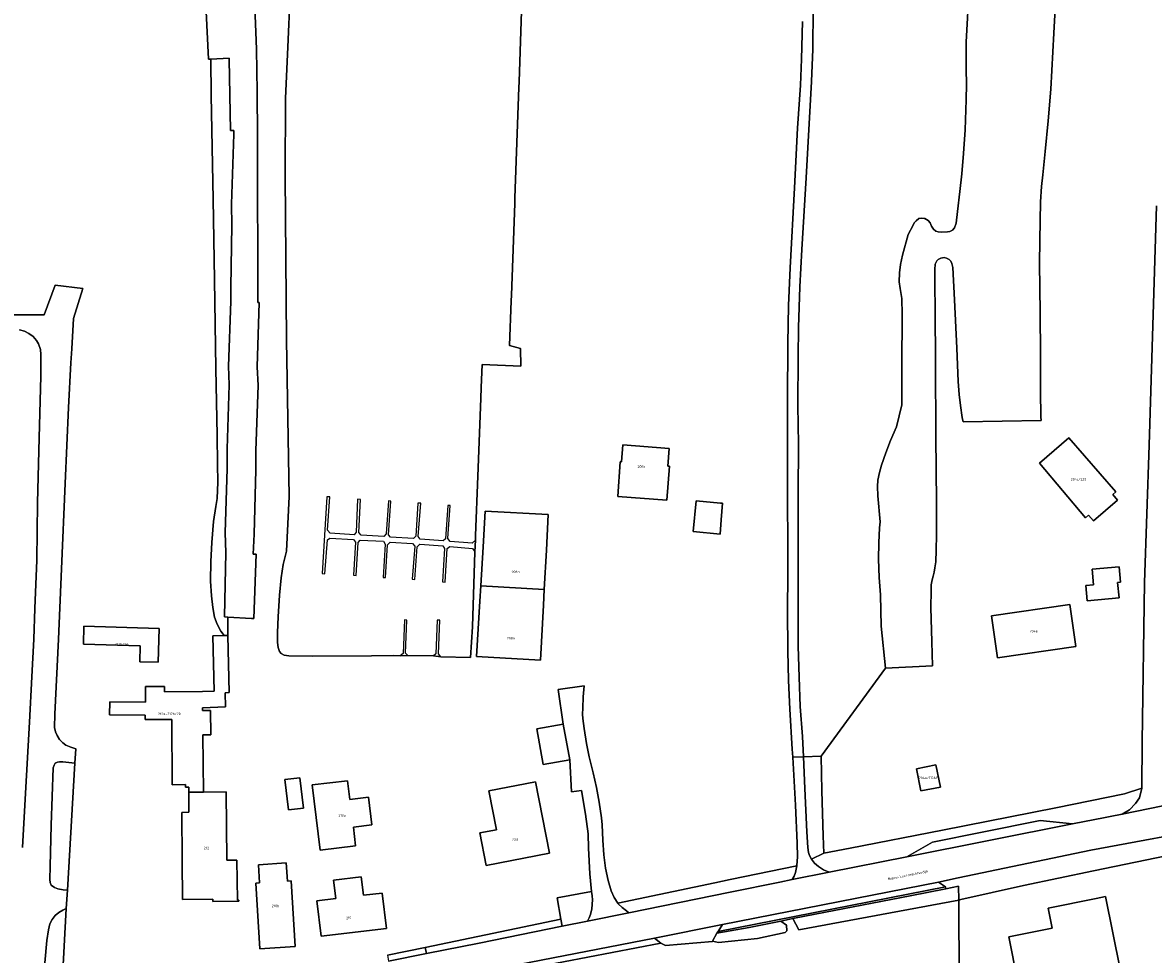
# Model space of a CAD drawing. Extents: x 130820 to 136569, y 465030 to 468172.
# Tile 24 of 41: x 135061 to 135283, y 466689 to 466872. Entities that reach past the tile are written whole.
import ezdxf
from ezdxf.enums import TextEntityAlignment as Align

# ---------------------------------------------------------------- set-up
doc = ezdxf.new("R2010")
doc.units = 0
for name, color, linetype in [('B-XX-GR-GRAS-GV', 8, 'Continuous'), ('B-XX-GR-GROENVOORZIENING-GV', 8, 'Continuous'), ('B-XX-KW-KUNSTWERK_STEIGER-GV', 8, 'Continuous'), ('B-XX-OG-BEBOUWING-GV', 8, 'Continuous'), ('B-XX-OG-TERREIN_ERF-GV', 8, 'Continuous'), ('B-XX-OG-WATER-GV', 8, 'Continuous'), ('B-XX-VH-VERHARDING_GESLOTEN-GV', 8, 'Continuous'), ('B-XX-VH-VERHARDING_OPEN-GV', 8, 'Continuous')]:
    doc.layers.add(name, color=color, linetype=linetype)
doc.layers.add('N-WE-OG-BEBOUWING_HUISNUMMER-T25', color=7, linetype='Continuous', lineweight=25)
doc.layers.add('N-WE-OG-BEBOUWING_STRAATNAAM-T25', color=7, linetype='Continuous', lineweight=25)
doc.styles.add('NLCS-ISO-M200-T25', font='NLCS-ISO.ttf', dxfattribs={"height": 0.5})

msp = doc.modelspace()

# ---------------------------------------------------------------- linework, layer by layer
at = {"layer": 'B-XX-GR-GRAS-GV'}
msp.add_lwpolyline([(135216.292, 466874.909), (135216.226, 466866.956), (135215.957, 466860.603), (135214.928, 466841.719), (135214.093, 466827.612), (135213.701, 466820.284), (135213.434, 466812.355), (135213.315, 466806.603), (135213.301, 466797.049), (135213.384, 466789.447), (135213.345, 466779.693), (135213.356, 466769.214), (135213.318, 466758.76), (135213.353, 466749.806), (135213.535, 466743.704), (135213.767, 466737.952), (135214.173, 466732.025), (135214.363, 466728.062), (135217.846, 466728.215), (135230.489, 466745.461), (135229.626, 466753.743), (135229.504, 466759.856), (135229.25, 466763.232), (135229.121, 466766.884), (135229.192, 466770.085), (135229.314, 466772.986), (135229.456, 466774.193), (135228.987, 466779.275), (135228.893, 466781.117), (135228.955, 466782.365), (135229.33, 466783.895), (135229.704, 466785.331), (135230.516, 466787.703), (135231.484, 466790.168), (135232.607, 466792.821), (135233.7, 466797.129), (135233.7, 466804.744), (135233.762, 466814.888), (135233.668, 466818.009), (135233.356, 466820.007), (135233.169, 466821.286), (135233.2, 466823.034), (135233.387, 466824.688), (135233.824, 466826.53), (135234.917, 466830.587), (135235.879, 466832.418), (135236.103, 466832.868), (135236.479, 466833.295), (135237.028, 466833.72), (135237.579, 466833.796), (135238.079, 466833.747), (135238.169, 466833.694), (135238.504, 466833.497), (135238.83, 466833.323), (135239.231, 466832.847), (135239.532, 466832.223), (135239.907, 466831.598), (135240.384, 466831.224), (135240.809, 466831.074), (135241.509, 466831.025), (135242.61, 466831.077), (135243.111, 466831.177), (135243.611, 466831.453), (135244.01, 466831.879), (135244.335, 466832.804), (135244.633, 466835.105), (135245.053, 466839.008), (135245.424, 466842.484), (135245.771, 466846.462), (135246.091, 466851.138), (135246.309, 466856.992), (135246.381, 466860.118), (135246.303, 466863.019), (135246.275, 466865.67), (135246.322, 466868.396), (135246.468, 466871.848), (135246.714, 466875.674)], dxfattribs=at)
msp.add_lwpolyline([(135209.91, 466695.843), (135212.31, 466696.328), (135216.689, 466697.215), (135235.324, 466700.816), (135242.3, 466702.183), (135242.239, 466702.534), (135197.62, 466693.796), (135197.572, 466693.725), (135197.402, 466693.426), (135200, 466693.905), (135203.757, 466694.597)], close=True, dxfattribs=at)
at = {"layer": 'B-XX-GR-GROENVOORZIENING-GV'}
for points in [[(135219.407, 466705.447), (135234.63, 466708.462), (135239.69, 466711.326), (135249.42, 466713.264), (135260.802, 466715.555), (135267.161, 466714.905), (135273.56, 466716.172), (135274.544, 466716.37), (135276.884, 466716.84), (135278.328, 466717.661), (135279.543, 466718.887), (135280.336, 466720.027), (135280.742, 466721.913), (135277.383, 466720.804), (135263.901, 466718.086), (135241.689, 466713.654), (135223.555, 466710.154), (135218.352, 466709.146), (135215.926, 466707.993), (135216.553, 466707.219), (135217.304, 466706.569), (135218.28, 466705.87)], [(135177.985, 466699.321), (135178.058, 466699.214), (135178.784, 466698.49), (135179.635, 466697.816), (135180.146, 466697.481), (135200, 466701.503), (135209.777, 466703.483), (135212.162, 466703.969), (135212.553, 466704.638), (135212.827, 466705.388), (135213.086, 466706.645), (135200, 466703.963), (135196.967, 466703.341)], [(135140.189, 466690.661), (135140.408, 466689.458), (135150.745, 466691.526), (135167.03, 466694.824), (135166.797, 466696.188)]]:
    msp.add_lwpolyline(points, close=True, dxfattribs=at)
at = {"layer": 'B-XX-KW-KUNSTWERK_STEIGER-GV'}
for points in [[(135149.937, 466768.304), (135150.005, 466770.614), (135149.404, 466769.988), (135145.041, 466770.307), (135144.594, 466770.914), (135145.064, 466777.39), (135144.58, 466777.418), (135144.138, 466770.88), (135143.721, 466770.439), (135139.184, 466770.797), (135138.808, 466771.282), (135139.281, 466777.88), (135138.692, 466777.88), (135138.3, 466771.367), (135137.846, 466770.91), (135133.376, 466771.199), (135132.955, 466771.628), (135133.418, 466778.24), (135132.948, 466778.297), (135132.53, 466771.839), (135132.061, 466771.304), (135127.572, 466771.574), (135127.131, 466772.112), (135127.472, 466778.586), (135126.908, 466778.658), (135126.597, 466772.135), (135126.226, 466771.668), (135121.492, 466771.967), (135121.022, 466772.532), (135121.464, 466779.081), (135120.895, 466779.107), (135119.959, 466764.024), (135120.458, 466763.992), (135120.972, 466770.629), (135121.481, 466771.01), (135126.097, 466770.699), (135126.479, 466770.228), (135126.108, 466763.699), (135126.636, 466763.631), (135126.985, 466770.104), (135127.393, 466770.575), (135131.957, 466770.399), (135132.319, 466769.819), (135131.951, 466763.28), (135132.369, 466763.264), (135132.746, 466769.699), (135133.319, 466770.189), (135137.692, 466769.956), (135138.114, 466769.392), (135137.582, 466762.919), (135138.126, 466762.867), (135138.595, 466769.287), (135139.132, 466769.821), (135143.61, 466769.448), (135143.96, 466768.957), (135143.534, 466762.413), (135144.072, 466762.324), (135144.456, 466768.932), (135144.97, 466769.358), (135149.469, 466768.94)], [(135135.287, 466747.884), (135136.749, 466747.966), (135136.286, 466748.423), (135136.582, 466754.913), (135136.115, 466754.959), (135135.831, 466748.323)], [(135141.775, 466747.903), (135143.234, 466747.717), (135142.805, 466748.256), (135143.056, 466754.864), (135142.535, 466754.885), (135142.256, 466748.269)]]:
    msp.add_lwpolyline(points, close=True, dxfattribs=at)
at = {"layer": 'B-XX-OG-BEBOUWING-GV'}
for points in [[(135187.789, 466785.12), (135188.051, 466788.591), (135178.959, 466789.277), (135178.708, 466785.95), (135178.446, 466785.969), (135177.934, 466779.182), (135187.585, 466778.453), (135188.087, 466785.098)], [(135269.738, 466775.003), (135270.335, 466775.513), (135271.281, 466774.391), (135275.998, 466778.439), (135275.061, 466779.55), (135275.681, 466780.08), (135266.448, 466790.668), (135260.682, 466785.718)], [(135193.302, 466778.307), (135192.749, 466772.28), (135198.022, 466771.755), (135198.251, 466774.572), (135198.516, 466777.829), (135198.094, 466777.868)], [(135151.091, 466761.649), (135163.54, 466760.884), (135163.945, 466768.641), (135164.31, 466775.644), (135151.912, 466776.291), (135151.547, 466769.288)], [(135276.289, 466765.346), (135271.019, 466764.898), (135271.28, 466761.83), (135269.782, 466761.681), (135270.058, 466758.682), (135276.302, 466759.297), (135276.025, 466762.287), (135276.578, 466762.341)], [(135163.54, 466760.884), (135151.091, 466761.649), (135150.909, 466758.593), (135150.262, 466747.743), (135162.819, 466747.057), (135163.382, 466757.849)], [(135267.846, 466749.75), (135266.631, 466757.99), (135251.261, 466755.724), (135252.475, 466747.484)], [(135087.774, 466746.632), (135087.952, 466753.266), (135073.202, 466753.743), (135073.101, 466750.157), (135084.254, 466749.844), (135084.167, 466746.729)], [(135093.782, 466721.112), (135096.64, 466721.137), (135096.542, 466732.364), (135098.104, 466732.378), (135098.062, 466737.192), (135096.494, 466737.179), (135096.489, 466737.716), (135100.983, 466737.862), (135100.892, 466740.657), (135101.696, 466740.683), (135101.419, 466751.897), (135100.756, 466751.881), (135098.479, 466751.825), (135098.773, 466740.963), (135096.462, 466740.889), (135088.988, 466740.824), (135088.998, 466741.86), (135085.302, 466741.894), (135085.273, 466738.778), (135078.274, 466738.843), (135078.25, 466736.323), (135085.249, 466736.258), (135085.241, 466735.362), (135090.441, 466735.407), (135090.552, 466722.6), (135093.128, 466722.622), (135093.133, 466722.081), (135093.773, 466722.086)], [(135168.542, 466727.493), (135167.209, 466734.475), (135162.058, 466733.553), (135163.319, 466726.566)], [(135240.374, 466726.494), (135236.54, 466725.735), (135237.403, 466721.378), (135241.237, 466722.137)], [(135116.308, 466718.004), (135115.603, 466723.962), (135112.636, 466723.611), (135113.341, 466717.653)], [(135125.381, 466719.693), (135124.956, 466723.354), (135118.003, 466722.551), (135119.546, 466709.779), (135126.499, 466710.582), (135126.071, 466714.258), (135129.696, 466714.702), (135129.05, 466720.132)], [(135152.14, 466706.725), (135164.57, 466709.153), (135161.83, 466723.18), (135152.674, 466721.392), (135154.165, 466713.757), (135150.891, 466713.118)], [(135096.64, 466721.137), (135093.782, 466721.112), (135093.817, 466717.176), (135092.422, 466717.163), (135092.505, 466707.712), (135092.572, 466700.056), (135098.472, 466700.107), (135098.476, 466699.677), (135103.366, 466699.719), (135103.636, 466699.721), (135103.632, 466699.925), (135103.362, 466699.919), (135103.186, 466707.801), (135101.266, 466707.785), (135101.149, 466721.176)], [(135107.696, 466690.373), (135114.685, 466690.816), (135113.897, 466703.701), (135113.139, 466703.653), (135112.91, 466707.244), (135107.437, 466706.897), (135107.666, 466703.306), (135106.908, 466703.258)], [(135131.732, 466701.332), (135128.066, 466700.895), (135127.627, 466704.534), (135122.171, 466703.877), (135122.633, 466700.247), (135118.936, 466699.794), (135119.765, 466692.84), (135132.59, 466694.381)], [(135257.145, 466682.857), (135256.795, 466682.786), (135258.882, 466672.435), (135264.9, 466673.648), (135265.82, 466669.663), (135273.019, 466670.876), (135273.67, 466667.649), (135278.55, 466668.634), (135277.899, 466671.861), (135279.375, 466672.159), (135273.63, 466700.625), (135271.827, 466700.261), (135262.365, 466698.352), (135263.154, 466694.44), (135254.675, 466692.73), (135256.403, 466684.158), (135256.864, 466684.25)]]:
    msp.add_lwpolyline(points, close=True, dxfattribs=at)
at = {"layer": 'B-XX-OG-TERREIN_ERF-GV'}
for points in [[(135159.283, 466880.451), (135158.574, 466860.531), (135158.526, 466859.43), (135157.764, 466837.773), (135157.726, 466836.698), (135157.084, 466818.654), (135157.045, 466817.549), (135156.734, 466808.806), (135158.873, 466808.182), (135158.927, 466804.731), (135151.321, 466805.096), (135151.163, 466800.554), (135151.089, 466798.396), (135150.494, 466783.136), (135150.032, 466771.506), (135150.005, 466770.614), (135149.937, 466768.304), (135149.451, 466753.549), (135149.057, 466747.539), (135143.234, 466747.717), (135141.775, 466747.903), (135136.749, 466747.966), (135135.287, 466747.884), (135133.871, 466747.95), (135129.618, 466747.894), (135118.109, 466747.804), (135113.431, 466747.873), (135112.53, 466748.022), (135111.903, 466748.347), (135111.553, 466748.772), (135111.327, 466749.496), (135111.176, 466750.521), (135111.174, 466752.497), (135111.295, 466755.548), (135111.591, 466759.776), (135111.912, 466763.177), (135112.285, 466765.829), (135112.957, 466768.456), (135113.482, 466779.133), (135112.936, 466809.858), (135112.694, 466842.098), (135112.754, 466857.249), (135113.3, 466868.824), (135113.966, 466883.853)], [(135263.997, 466879.674), (135263.483, 466870.094), (135262.92, 466859.139), (135262.401, 466852.861), (135261.808, 466846.858), (135261.312, 466842.305), (135261.114, 466839.979), (135260.917, 466837.003), (135260.797, 466833.252), (135260.776, 466829.4), (135260.706, 466824.873), (135260.816, 466815.295), (135260.901, 466806.991), (135260.909, 466799.839), (135260.939, 466794.787), (135261.027, 466794.094), (135245.72, 466793.803), (135245.527, 466794.641), (135245.175, 466796.991), (135244.922, 466799.192), (135244.744, 466801.742), (135244.462, 466808.27), (135244.026, 466817.749), (135243.719, 466824.1), (135243.518, 466824.875), (135243.292, 466825.375), (135242.942, 466825.7), (135242.466, 466825.924), (135241.966, 466826.049), (135241.34, 466825.948), (135240.815, 466825.697), (135240.54, 466825.421), (135240.215, 466824.745), (135240.166, 466823.695), (135240.169, 466820.969), (135240.225, 466815.592), (135240.287, 466805.564), (135240.353, 466790.933), (135240.468, 466777.978), (135240.5, 466771.626), (135240.428, 466768.649), (135240.356, 466766.349), (135240.181, 466765.172), (135240.007, 466764.297), (135239.833, 466763.521), (135239.633, 466762.821), (135239.46, 466761.845), (135239.411, 466760.619), (135239.39, 466757.343), (135239.547, 466750.64), (135239.677, 466745.94), (135230.489, 466745.461), (135217.846, 466728.215), (135218.013, 466721.376), (135218.248, 466712.573), (135218.352, 466709.146), (135223.555, 466710.154), (135241.689, 466713.654), (135263.901, 466718.086), (135277.383, 466720.804), (135280.742, 466721.913), (135280.801, 466730.99), (135281.29, 466762.288), (135282.234, 466789.248), (135283.628, 466836.204)], [(135106.76, 466875.264), (135107.044, 466866.987), (135107.228, 466858.608), (135107.263, 466849.88), (135107.25, 466839.401), (135107.339, 466826.096), (135107.336, 466817.24), (135107.562, 466817.232), (135107.192, 466804.6), (135107.404, 466800.928), (135106.916, 466788.195), (135106.966, 466784.41), (135106.581, 466771.777), (135106.413, 466767.874), (135106.973, 466767.845), (135106.526, 466755.19), (135106.059, 466755.217), (135101.447, 466755.486), (135101.419, 466751.897), (135101.696, 466740.683), (135100.892, 466740.657), (135100.983, 466737.862), (135096.489, 466737.716), (135096.494, 466737.179), (135098.062, 466737.192), (135098.104, 466732.378), (135096.542, 466732.364), (135096.64, 466721.137), (135101.149, 466721.176), (135101.266, 466707.785), (135103.186, 466707.801), (135103.362, 466699.919), (135103.632, 466699.925), (135103.636, 466699.721), (135103.366, 466699.719), (135098.476, 466699.677), (135098.472, 466700.107), (135092.572, 466700.056), (135092.505, 466707.712), (135092.422, 466717.163), (135093.817, 466717.176), (135093.782, 466721.112), (135093.773, 466722.086), (135093.133, 466722.081), (135093.128, 466722.622), (135090.552, 466722.6), (135090.441, 466735.407), (135085.241, 466735.362), (135085.249, 466736.258), (135078.25, 466736.323), (135078.274, 466738.843), (135085.273, 466738.778), (135085.302, 466741.894), (135088.998, 466741.86), (135088.988, 466740.824), (135096.462, 466740.889), (135098.773, 466740.963), (135098.479, 466751.825), (135100.756, 466751.881), (135100.04, 466752.757), (135099.338, 466754.108), (135098.861, 466755.482), (135098.483, 466757.407), (135098.256, 466759.658), (135098.053, 466762.559), (135098.098, 466766.386), (135098.294, 466770.112), (135098.665, 466774.24), (135099.062, 466777.166), (135099.336, 466778.767), (135099.482, 466781.994), (135099.403, 466785.495), (135099.347, 466791.122), (135099.082, 466804.276), (135098.838, 466821.658), (135098.57, 466837.539), (135098.197, 466857.846), (135098.135, 466865.019), (135097.655, 466864.995), (135097.193, 466874.355)], [(135214.168, 466872.38), (135214.026, 466865.027), (135213.807, 466859.875), (135213.215, 466851.471), (135212.628, 466839.765), (135211.77, 466824.058), (135211.453, 466816.655), (135211.311, 466809.201), (135211.248, 466798.147), (135211.263, 466784.567), (135211.311, 466763.809), (135211.244, 466756.931), (135211.328, 466748.878), (135211.434, 466743.076), (135211.716, 466737.399), (135212.174, 466729.571), (135212.263, 466727.97), (135214.363, 466728.062), (135214.173, 466732.025), (135213.767, 466737.952), (135213.535, 466743.704), (135213.353, 466749.806), (135213.318, 466758.76), (135213.356, 466769.214), (135213.345, 466779.693), (135213.384, 466789.447), (135213.301, 466797.049), (135213.315, 466806.603), (135213.434, 466812.355), (135213.701, 466820.284), (135214.093, 466827.612), (135214.928, 466841.719), (135215.957, 466860.603), (135216.226, 466866.956), (135216.292, 466874.909)], [(135132.76, 466689.127), (135140.189, 466690.661), (135166.797, 466696.188), (135166.04, 466700.398), (135172.817, 466701.652), (135172.457, 466705.108), (135172.176, 466710.158), (135172.121, 466712.934), (135171.641, 466716.833), (135170.834, 466721.457), (135168.88, 466721.204), (135168.542, 466727.493), (135163.319, 466726.566), (135162.058, 466733.553), (135167.209, 466734.475), (135166.26, 466741.283), (135171.33, 466741.972), (135171.183, 466739.821), (135171.085, 466737.595), (135171.037, 466736.47), (135171.088, 466735.57), (135171.34, 466733.644), (135171.818, 466730.694), (135172.347, 466728.069), (135173.125, 466724.943), (135173.779, 466722.043), (135174.308, 466719.167), (135174.736, 466716.067), (135174.914, 466714.692), (135175.017, 466711.74), (135175.22, 466708.815), (135175.573, 466706.189), (135176.051, 466703.814), (135176.679, 466701.789), (135177.23, 466700.439), (135177.985, 466699.321), (135196.967, 466703.341), (135200, 466703.963), (135213.086, 466706.645), (135213.1, 466706.714), (135213.199, 466708.44), (135213.146, 466711.141), (135212.787, 466718.593), (135212.263, 466727.97), (135212.174, 466729.571), (135211.716, 466737.399), (135211.434, 466743.076), (135211.328, 466748.878), (135211.244, 466756.931), (135211.311, 466763.809), (135211.263, 466784.567), (135211.248, 466798.147), (135211.311, 466809.201), (135211.453, 466816.655), (135211.77, 466824.058), (135212.628, 466839.765), (135213.215, 466851.471), (135213.807, 466859.875), (135214.026, 466865.027), (135214.168, 466872.38)], [(135052.886, 466814.844), (135065.421, 466814.811), (135067.565, 466820.642), (135072.97, 466819.998), (135071.151, 466814.118), (135070.857, 466808.166), (135070.61, 466805.39), (135070.194, 466796.61), (135069.51, 466781.704), (135068.828, 466764.946), (135068.218, 466751.165), (135067.533, 466736.459), (135067.461, 466733.832), (135067.612, 466732.983), (135067.963, 466732.232), (135068.415, 466731.483), (135069.041, 466730.834), (135069.692, 466730.384), (135070.643, 466729.935), (135071.594, 466729.661), (135071.447, 466726.81), (135069.999, 466701.899), (135069.753, 466698.271), (135068.992, 466684.79)], [(135065.561, 466687.637), (135065.932, 466691.989), (135066.229, 466694.116), (135066.503, 466695.266), (135066.978, 466696.142), (135067.577, 466696.944), (135068.302, 466697.495), (135069.052, 466697.945), (135069.753, 466698.271), (135069.999, 466701.899), (135069.123, 466701.973), (135068.122, 466702.146), (135067.421, 466702.395), (135066.795, 466702.895), (135066.594, 466703.394), (135066.493, 466704.019), (135066.565, 466706.62), (135066.808, 466714.625), (135067.17, 466725.879), (135067.344, 466726.454), (135067.594, 466726.805), (135068.02, 466727.03), (135068.445, 466727.106), (135069.045, 466727.082), (135071.447, 466726.81), (135071.594, 466729.661), (135070.643, 466729.935), (135069.692, 466730.384), (135069.041, 466730.834), (135068.415, 466731.483), (135067.963, 466732.232), (135067.612, 466732.983), (135067.461, 466733.832), (135067.533, 466736.459), (135068.218, 466751.165), (135068.828, 466764.946), (135069.51, 466781.704), (135070.194, 466796.61), (135070.61, 466805.39), (135070.857, 466808.166), (135071.151, 466814.118), (135072.97, 466819.998), (135067.565, 466820.642), (135065.421, 466814.811), (135052.886, 466814.844)], [(135061.132, 466710.29), (135061.673, 466719.77), (135062.506, 466734.876), (135062.972, 466743.756), (135063.414, 466751.134), (135063.607, 466757.161), (135063.947, 466766.666), (135064.135, 466777.945), (135064.446, 466790.651), (135064.733, 466802.781), (135064.778, 466807.007), (135064.702, 466808.033), (135064.326, 466809.132), (135063.899, 466809.808), (135063.273, 466810.557), (135062.422, 466811.181), (135061.546, 466811.605), (135060.57, 466811.903)], [(135060.57, 466811.903), (135061.546, 466811.605), (135062.422, 466811.181), (135063.273, 466810.557), (135063.899, 466809.808), (135064.326, 466809.132), (135064.702, 466808.033), (135064.778, 466807.007), (135064.733, 466802.781), (135064.446, 466790.651), (135064.135, 466777.945), (135063.947, 466766.666), (135063.607, 466757.161), (135063.414, 466751.134), (135062.972, 466743.756), (135062.506, 466734.876), (135061.673, 466719.77), (135061.132, 466710.29)], [(135244.924, 466684.172), (135244.843, 466699.957), (135213.468, 466694.129), (135212.31, 466696.328), (135209.91, 466695.843), (135211.034, 466695.05), (135211.106, 466693.925), (135210.815, 466693.605), (135205.372, 466692.437), (135197.714, 466691.638), (135196.526, 466691.886), (135196.505, 466691.85), (135187.297, 466691.024), (135186.534, 466691.403), (135186.378, 466691.525), (135157.736, 466685.973)]]:
    msp.add_lwpolyline(points, dxfattribs=at)
for points in [[(135100.756, 466751.881), (135101.419, 466751.897), (135101.447, 466755.486), (135100.77, 466755.525), (135101.022, 466768.153), (135100.94, 466772.035), (135101.296, 466784.637), (135101.301, 466788.521), (135101.708, 466801.091), (135101.561, 466804.717), (135102.026, 466817.429), (135102.013, 466820.226), (135102.248, 466832.368), (135102.164, 466836.519), (135102.632, 466850.269), (135102.653, 466850.997), (135102.6, 466850.998), (135101.961, 466851.01), (135101.697, 466864.897), (135101.694, 466865.194), (135098.135, 466865.019), (135098.197, 466857.846), (135098.57, 466837.539), (135098.838, 466821.658), (135099.082, 466804.276), (135099.347, 466791.122), (135099.403, 466785.495), (135099.482, 466781.994), (135099.336, 466778.767), (135099.062, 466777.166), (135098.665, 466774.24), (135098.294, 466770.112), (135098.098, 466766.386), (135098.053, 466762.559), (135098.256, 466759.658), (135098.483, 466757.407), (135098.861, 466755.482), (135099.338, 466754.108), (135100.04, 466752.757)], [(135187.789, 466785.12), (135188.087, 466785.098), (135187.585, 466778.453), (135177.934, 466779.182), (135178.446, 466785.969), (135178.708, 466785.95), (135178.959, 466789.277), (135188.051, 466788.591)], [(135269.738, 466775.003), (135260.682, 466785.718), (135266.448, 466790.668), (135275.681, 466780.08), (135275.061, 466779.55), (135275.998, 466778.439), (135271.281, 466774.391), (135270.335, 466775.513)], [(135193.302, 466778.307), (135198.094, 466777.868), (135198.516, 466777.829), (135198.251, 466774.572), (135198.022, 466771.755), (135192.749, 466772.28)], [(135163.54, 466760.884), (135163.382, 466757.849), (135162.819, 466747.057), (135150.262, 466747.743), (135150.909, 466758.593), (135151.091, 466761.649), (135151.547, 466769.288), (135151.912, 466776.291), (135164.31, 466775.644), (135163.945, 466768.641)], [(135276.289, 466765.346), (135276.578, 466762.341), (135276.025, 466762.287), (135276.302, 466759.297), (135270.058, 466758.682), (135269.782, 466761.681), (135271.28, 466761.83), (135271.019, 466764.898)], [(135267.846, 466749.75), (135252.475, 466747.484), (135251.261, 466755.724), (135266.631, 466757.99)], [(135087.774, 466746.632), (135084.167, 466746.729), (135084.254, 466749.844), (135073.101, 466750.157), (135073.202, 466753.743), (135087.952, 466753.266)], [(135167.209, 466734.475), (135168.542, 466727.493), (135168.88, 466721.204), (135170.834, 466721.457), (135171.641, 466716.833), (135172.121, 466712.934), (135172.176, 466710.158), (135172.457, 466705.108), (135172.817, 466701.652), (135172.906, 466700.8), (135172.989, 466700.008), (135172.892, 466698.208), (135172.617, 466697.132), (135172.368, 466696.457), (135172.022, 466695.835), (135180.146, 466697.481), (135179.635, 466697.816), (135178.784, 466698.49), (135178.058, 466699.214), (135177.985, 466699.321), (135177.23, 466700.439), (135176.679, 466701.789), (135176.051, 466703.814), (135175.573, 466706.189), (135175.22, 466708.815), (135175.017, 466711.74), (135174.914, 466714.692), (135174.736, 466716.067), (135174.308, 466719.167), (135173.779, 466722.043), (135173.125, 466724.943), (135172.347, 466728.069), (135171.818, 466730.694), (135171.34, 466733.644), (135171.088, 466735.57), (135171.037, 466736.47), (135171.085, 466737.595), (135171.183, 466739.821), (135171.33, 466741.972), (135166.26, 466741.283)], [(135069.999, 466701.899), (135071.447, 466726.81), (135069.045, 466727.082), (135068.445, 466727.106), (135068.02, 466727.03), (135067.594, 466726.805), (135067.344, 466726.454), (135067.17, 466725.879), (135066.808, 466714.625), (135066.565, 466706.62), (135066.493, 466704.019), (135066.594, 466703.394), (135066.795, 466702.895), (135067.421, 466702.395), (135068.122, 466702.146), (135069.123, 466701.973)], [(135212.162, 466703.969), (135219.407, 466705.447), (135218.28, 466705.87), (135217.304, 466706.569), (135216.553, 466707.219), (135215.926, 466707.993), (135215.575, 466708.693), (135215.375, 466709.318), (135215.249, 466710.243), (135215.07, 466713.369), (135214.66, 466721.847), (135214.363, 466728.062), (135212.263, 466727.97), (135212.787, 466718.593), (135213.146, 466711.141), (135213.199, 466708.44), (135213.1, 466706.714), (135213.086, 466706.645), (135212.827, 466705.388), (135212.553, 466704.638)], [(135215.926, 466707.993), (135218.352, 466709.146), (135218.248, 466712.573), (135218.013, 466721.376), (135217.846, 466728.215), (135214.363, 466728.062), (135214.66, 466721.847), (135215.07, 466713.369), (135215.249, 466710.243), (135215.375, 466709.318), (135215.575, 466708.693)], [(135240.374, 466726.494), (135241.237, 466722.137), (135237.403, 466721.378), (135236.54, 466725.735)], [(135116.308, 466718.004), (135113.341, 466717.653), (135112.636, 466723.611), (135115.603, 466723.962)], [(135125.381, 466719.693), (135129.05, 466720.132), (135129.696, 466714.702), (135126.071, 466714.258), (135126.499, 466710.582), (135119.546, 466709.779), (135118.003, 466722.551), (135124.956, 466723.354)], [(135152.14, 466706.725), (135150.891, 466713.118), (135154.165, 466713.757), (135152.674, 466721.392), (135161.83, 466723.18), (135164.57, 466709.153)], [(135244.843, 466699.957), (135244.924, 466684.172), (135246.301, 466684.024), (135246.361, 466674.445), (135246.346, 466665.316), (135246.327, 466659.764), (135259.41, 466661.683), (135273.043, 466663.802), (135314.633, 466670.266), (135314.788, 466673.568), (135317.187, 466716.363), (135312.465, 466715.499), (135312.351, 466716.442), (135301.277, 466714.337), (135296.369, 466713.433), (135288.013, 466711.644), (135287.659, 466711.212), (135287.775, 466709.115), (135271.27, 466705.663), (135257.563, 466702.796), (135245.282, 466700.079)], [(135107.696, 466690.373), (135106.908, 466703.258), (135107.666, 466703.306), (135107.437, 466706.897), (135112.91, 466707.244), (135113.139, 466703.653), (135113.897, 466703.701), (135114.685, 466690.816)], [(135131.732, 466701.332), (135132.59, 466694.381), (135119.765, 466692.84), (135118.936, 466699.794), (135122.633, 466700.247), (135122.171, 466703.877), (135127.627, 466704.534), (135128.066, 466700.895)], [(135244.843, 466699.957), (135244.829, 466702.679), (135242.3, 466702.183), (135235.324, 466700.816), (135216.689, 466697.215), (135212.31, 466696.328), (135213.468, 466694.129)], [(135257.145, 466682.857), (135256.864, 466684.25), (135256.403, 466684.158), (135254.675, 466692.73), (135263.154, 466694.44), (135262.365, 466698.352), (135271.827, 466700.261), (135273.63, 466700.625), (135279.375, 466672.159), (135277.899, 466671.861), (135278.55, 466668.634), (135273.67, 466667.649), (135273.019, 466670.876), (135265.82, 466669.663), (135264.9, 466673.648), (135258.882, 466672.435), (135256.795, 466682.786)], [(135065.59, 466675.376), (135068.501, 466676.062), (135068.992, 466684.79), (135069.753, 466698.271), (135069.052, 466697.945), (135068.302, 466697.495), (135067.577, 466696.944), (135066.978, 466696.142), (135066.503, 466695.266), (135066.229, 466694.116), (135065.932, 466691.989), (135065.561, 466687.637), (135065.415, 466683.936), (135065.294, 466680.034), (135065.296, 466677.858), (135065.474, 466675.983)], [(135209.91, 466695.843), (135203.757, 466694.597), (135200, 466693.905), (135197.402, 466693.426), (135196.526, 466691.886), (135197.714, 466691.638), (135205.372, 466692.437), (135210.815, 466693.605), (135211.106, 466693.925), (135211.034, 466695.05)]]:
    msp.add_lwpolyline(points, close=True, dxfattribs=at)
at = {"layer": 'B-XX-OG-WATER-GV'}
for points in [[(135113.966, 466883.853), (135113.3, 466868.824), (135112.754, 466857.249), (135112.694, 466842.098), (135112.936, 466809.858), (135113.482, 466779.133), (135112.957, 466768.456), (135112.285, 466765.829), (135111.912, 466763.177), (135111.591, 466759.776), (135111.295, 466755.548), (135111.174, 466752.497), (135111.176, 466750.521), (135111.327, 466749.496), (135111.553, 466748.772), (135111.903, 466748.347), (135112.53, 466748.022), (135113.431, 466747.873), (135118.109, 466747.804), (135129.618, 466747.894), (135133.871, 466747.95), (135135.287, 466747.884), (135136.749, 466747.966), (135141.775, 466747.903), (135143.234, 466747.717), (135149.057, 466747.539), (135149.451, 466753.549), (135149.937, 466768.304), (135150.005, 466770.614), (135150.032, 466771.506), (135150.494, 466783.136), (135151.089, 466798.396), (135151.163, 466800.554), (135151.321, 466805.096), (135158.927, 466804.731), (135158.873, 466808.182), (135156.734, 466808.806), (135157.045, 466817.549), (135157.084, 466818.654), (135157.726, 466836.698), (135157.764, 466837.773), (135158.526, 466859.43), (135158.574, 466860.531), (135159.283, 466880.451)], [(135246.714, 466875.674), (135246.468, 466871.848), (135246.322, 466868.396), (135246.275, 466865.67), (135246.303, 466863.019), (135246.381, 466860.118), (135246.309, 466856.992), (135246.091, 466851.138), (135245.771, 466846.462), (135245.424, 466842.484), (135245.053, 466839.008), (135244.633, 466835.105), (135244.335, 466832.804), (135244.01, 466831.879), (135243.611, 466831.453), (135243.111, 466831.177), (135242.61, 466831.077), (135241.509, 466831.025), (135240.809, 466831.074), (135240.384, 466831.224), (135239.907, 466831.598), (135239.532, 466832.223), (135239.231, 466832.847), (135238.83, 466833.323), (135238.504, 466833.497), (135238.169, 466833.694), (135238.079, 466833.747), (135237.579, 466833.796), (135237.028, 466833.72), (135236.479, 466833.295), (135236.103, 466832.868), (135235.879, 466832.418), (135234.917, 466830.587), (135233.824, 466826.53), (135233.387, 466824.688), (135233.2, 466823.034), (135233.169, 466821.286), (135233.356, 466820.007), (135233.668, 466818.009), (135233.762, 466814.888), (135233.7, 466804.744), (135233.7, 466797.129), (135232.607, 466792.821), (135231.484, 466790.168), (135230.516, 466787.703), (135229.704, 466785.331), (135229.33, 466783.895), (135228.955, 466782.365), (135228.893, 466781.117), (135228.987, 466779.275), (135229.456, 466774.193), (135229.314, 466772.986), (135229.192, 466770.085), (135229.121, 466766.884), (135229.25, 466763.232), (135229.504, 466759.856), (135229.626, 466753.743), (135230.489, 466745.461), (135239.677, 466745.94), (135239.547, 466750.64), (135239.39, 466757.343), (135239.411, 466760.619), (135239.46, 466761.845), (135239.633, 466762.821), (135239.833, 466763.521), (135240.007, 466764.297), (135240.181, 466765.172), (135240.356, 466766.349), (135240.428, 466768.649), (135240.5, 466771.626), (135240.468, 466777.978), (135240.353, 466790.933), (135240.287, 466805.564), (135240.225, 466815.592), (135240.169, 466820.969), (135240.166, 466823.695), (135240.215, 466824.745), (135240.54, 466825.421), (135240.815, 466825.697), (135241.34, 466825.948), (135241.966, 466826.049), (135242.466, 466825.924), (135242.942, 466825.7), (135243.292, 466825.375), (135243.518, 466824.875), (135243.719, 466824.1), (135244.026, 466817.749), (135244.462, 466808.27), (135244.744, 466801.742), (135244.922, 466799.192), (135245.175, 466796.991), (135245.527, 466794.641), (135245.72, 466793.803), (135261.027, 466794.094), (135260.939, 466794.787), (135260.909, 466799.839), (135260.901, 466806.991), (135260.816, 466815.295), (135260.706, 466824.873), (135260.776, 466829.4), (135260.797, 466833.252), (135260.917, 466837.003), (135261.114, 466839.979), (135261.312, 466842.305), (135261.808, 466846.858), (135262.401, 466852.861), (135262.92, 466859.139), (135263.483, 466870.094), (135263.997, 466879.674)], [(135097.193, 466874.355), (135097.655, 466864.995), (135098.135, 466865.019), (135101.694, 466865.194), (135101.697, 466864.897), (135101.961, 466851.01), (135102.6, 466850.998), (135102.653, 466850.997), (135102.632, 466850.269), (135102.164, 466836.519), (135102.248, 466832.368), (135102.013, 466820.226), (135102.026, 466817.429), (135101.561, 466804.717), (135101.708, 466801.091), (135101.301, 466788.521), (135101.296, 466784.637), (135100.94, 466772.035), (135101.022, 466768.153), (135100.77, 466755.525), (135101.447, 466755.486), (135106.059, 466755.217), (135106.526, 466755.19), (135106.973, 466767.845), (135106.413, 466767.874), (135106.581, 466771.777), (135106.966, 466784.41), (135106.916, 466788.195), (135107.404, 466800.928), (135107.192, 466804.6), (135107.562, 466817.232), (135107.336, 466817.24), (135107.339, 466826.096), (135107.25, 466839.401), (135107.263, 466849.88), (135107.228, 466858.608), (135107.044, 466866.987), (135106.76, 466875.264)]]:
    msp.add_lwpolyline(points, dxfattribs=at)
at = {"layer": 'B-XX-VH-VERHARDING_GESLOTEN-GV'}
for points in [[(135283.628, 466836.204), (135282.234, 466789.248), (135281.29, 466762.288), (135280.801, 466730.99), (135280.742, 466721.913), (135280.336, 466720.027), (135279.543, 466718.887), (135278.328, 466717.661), (135276.884, 466716.84), (135282.34, 466717.935), (135295.647, 466720.678)], [(135295.647, 466720.678), (135282.34, 466717.935), (135276.884, 466716.84), (135274.544, 466716.37), (135273.56, 466716.172), (135267.161, 466714.905), (135234.63, 466708.462), (135219.407, 466705.447), (135212.162, 466703.969), (135209.777, 466703.483), (135200, 466701.503), (135180.146, 466697.481), (135172.022, 466695.835), (135167.03, 466694.824), (135150.745, 466691.526), (135140.408, 466689.458), (135132.978, 466687.972)], [(135158.531, 466687.299), (135185.184, 466692.465), (135198.525, 466695.145), (135240.876, 466703.478), (135244.757, 466704.296), (135270.74, 466709.773), (135296.207, 466714.484)]]:
    msp.add_lwpolyline(points, dxfattribs=at)
for points in [[(135166.797, 466696.188), (135167.03, 466694.824), (135172.022, 466695.835), (135172.368, 466696.457), (135172.617, 466697.132), (135172.892, 466698.208), (135172.989, 466700.008), (135172.906, 466700.8), (135172.817, 466701.652), (135166.04, 466700.398)], [(135185.184, 466692.465), (135186.378, 466691.525), (135186.534, 466691.403), (135187.297, 466691.024), (135196.505, 466691.85), (135196.526, 466691.886), (135197.402, 466693.426), (135197.572, 466693.725), (135197.62, 466693.796), (135198.525, 466695.145)], [(135132.978, 466687.972), (135140.408, 466689.458), (135140.189, 466690.661), (135132.76, 466689.127)]]:
    msp.add_lwpolyline(points, close=True, dxfattribs=at)
at = {"layer": 'B-XX-VH-VERHARDING_OPEN-GV'}
for points in [[(135234.63, 466708.462), (135267.161, 466714.905), (135260.802, 466715.555), (135249.42, 466713.264), (135239.69, 466711.326)], [(135240.876, 466703.478), (135242.239, 466702.534), (135242.3, 466702.183), (135244.829, 466702.679), (135244.843, 466699.957), (135245.282, 466700.079), (135257.563, 466702.796), (135271.27, 466705.663), (135287.775, 466709.115), (135287.659, 466711.212), (135288.013, 466711.644), (135296.369, 466713.433), (135296.207, 466714.484), (135270.74, 466709.773), (135244.757, 466704.296)], [(135242.239, 466702.534), (135240.876, 466703.478), (135198.525, 466695.145), (135197.62, 466693.796)], [(135157.736, 466685.973), (135186.378, 466691.525), (135185.184, 466692.465), (135158.531, 466687.299), (135157.724, 466686.054)]]:
    msp.add_lwpolyline(points, close=True, dxfattribs=at)

# ---------------------------------------------------------------- texts
at = {"layer": 'N-WE-OG-BEBOUWING_HUISNUMMER-T25', "style": 'NLCS-ISO-M200-T25'}
for s, p in [('208c', (135182.59, 466785.03)), ('204c/220', (135268.34, 466782.53)), ('208b', (135157.9, 466764.372)), ('208a', (135156.974, 466751.348)), ('204e', (135259.554, 466752.737)), ('212b/19', (135080.527, 466750.188)), ('212a-212b/20', (135089.973, 466736.505)), ('204a/TRAF', (135238.889, 466723.936)), ('210a', (135123.85, 466716.567)), ('208', (135157.788, 466711.847)), ('212', (135097.253, 466710.166)), ('210b', (135110.797, 466698.809))]:
    msp.add_text(s, height=0.5, dxfattribs=at).set_placement(p, align=Align.MIDDLE_CENTER)
msp.add_text('210', height=0.5, rotation=7.9, dxfattribs=at).set_placement((135125.162, 466696.477), align=Align.MIDDLE_CENTER)
at = {"layer": 'N-WE-OG-BEBOUWING_STRAATNAAM-T25', "style": 'NLCS-ISO-M200-T25'}
msp.add_text('Nieuw-Loosdrechtsedijk', height=0.5, rotation=11.2, dxfattribs=at).set_placement((135234.905, 466704.878), align=Align.MIDDLE_CENTER)

doc.saveas('drawing.dxf')
